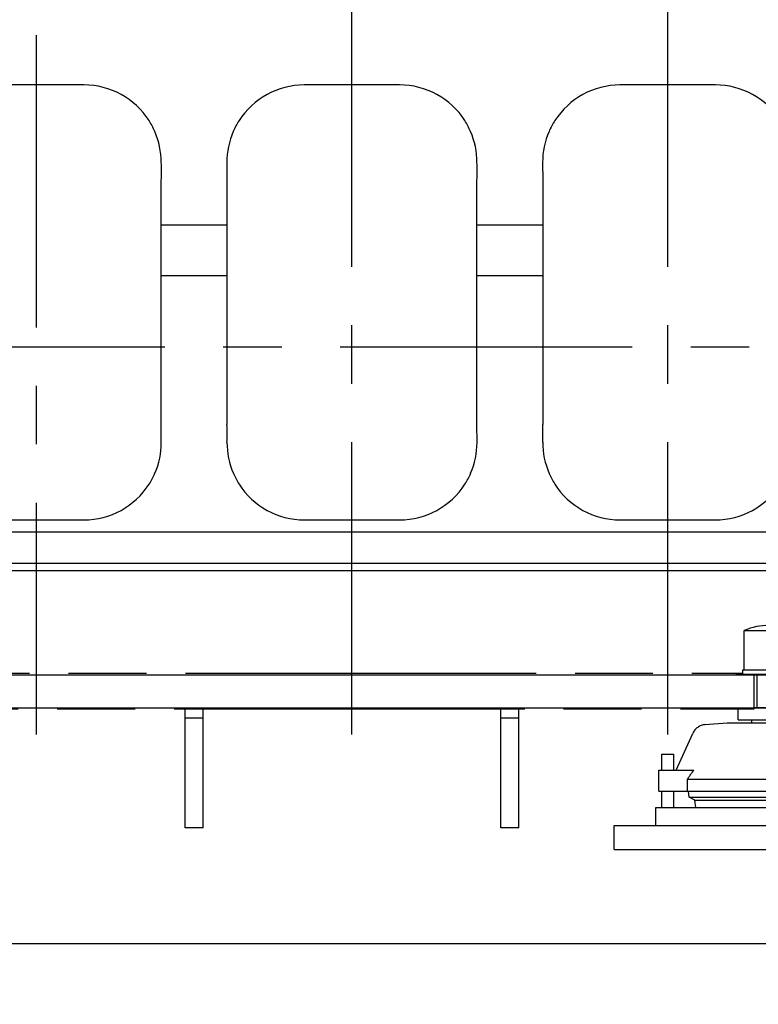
# Model space of a CAD drawing. Header units: millimetres. Extents: x 0 to 1189, y 0 to 841.
# Tile 5 of 77: x 268 to 330, y 95 to 177. Entities that reach past the tile are written whole.
import ezdxf
from ezdxf.enums import TextEntityAlignment as Align

# ---------------------------------------------------------------- set-up
doc = ezdxf.new("R2010")
doc.units = ezdxf.units.MM
doc.header["$LTSCALE"] = 65.395
doc.linetypes.add('CENTER', pattern=[0.6, 0.375, -0.075, 0.075, -0.075])
doc.linetypes.add('PHANTOM', pattern=[0.8, 0.45, -0.05, 0.1, -0.05, 0.1, -0.05])
doc.layers.get('0').update_dxf_attribs({"linetype": 'CONTINUOUS'})
for name, color, linetype in [('1937_000000_TLKS_MARKETING_ABL297', 7, 'CONTINUOUS'), ('1937_030000_TLKS_V_ABL303', 7, 'CONTINUOUS'), ('1937_100000_TLKS_V_ABL310', 7, 'CONTINUOUS'), ('1937_111000_12_SIMPLE1_D_ABL329', 7, 'CONTINUOUS'), ('1937_111000_12_SIMPLE1_T1_D_PBL330', 7, 'CONTINUOUS'), ('1937_111200_08_SIMPLE1_T12_X_PBL372', 7, 'CONTINUOUS'), ('1937_111200_08_SIMPLE1_T12_X_PBL373', 7, 'CONTINUOUS'), ('1937_111200_08_SIMPLE1_T12_X_PBL374', 7, 'CONTINUOUS'), ('1937_111200_08_SIMPLE1_X_ABL331', 7, 'CONTINUOUS'), ('1937_122000_06_SIMPLE1_A_ABL322', 7, 'CONTINUOUS'), ('1937_122000_06_SIMPLE1_T1_A_PBL323', 7, 'CONTINUOUS'), ('1937_151200_02_SIMPLE1_T2_X_PBL341', 7, 'CONTINUOUS'), ('1937_151200_02_SIMPLE1_T3_X_PBL312', 7, 'CONTINUOUS'), ('1937_151200_02_SIMPLE1_X_ABL311', 7, 'CONTINUOUS'), ('1937_200000_TLKS_V_ABL344', 7, 'CONTINUOUS'), ('1937_252000_05_SIMPLE1_T1_X_PBL359', 7, 'CONTINUOUS'), ('1937_252000_05_SIMPLE1_X_ABL358', 7, 'CONTINUOUS'), ('right_6_VBL296', 7, 'CONTINUOUS')]:
    doc.layers.add(name, color=color, linetype=linetype)
doc.styles.get("Standard").update_dxf_attribs({"font": 'txt', "width": 0.6})
doc.dimstyles.new('DIMSTYLE_1', dxfattribs={"dimtxt": 3.5, "dimasz": 3.5, "dimexe": 1.8, "dimexo": 0, "dimgap": 0.875, "dimtad": 1, "dimlfac": 20, "dimdsep": 46, "dimtxsty": 'Standard', "dimblk": '_FILLED', "dimblk1": '_FILLED', "dimblk2": '_FILLED', "dimcen": 0.09, "dimadec": 0, "dimazin": 0, "dimtp": 2, "dimtm": 2, "dimtfac": 1, "dimtofl": 0, "dimtmove": 0, "dimatfit": 3, "dimldrblk": '_FILLED', "dimfxl": 1, "dimtolj": 1, "dimarcsym": 0})

# ---------------------------------------------------------------- blocks, each defined once
blk = doc.blocks.new('_FILLED')
at = {"color": 0, "linetype": 'ByBlock'}
blk.add_solid([(0, 0), (-1, 0.167), (-1, -0.167)], dxfattribs=at)
blk = doc.blocks.new('*D1')
at = {"color": 2, "linetype": 'Continuous'}
for p, q in [((322.5, 278.5), (410.95, 278.5)), ((409.15, 278.5), (409.15, 214.25)), ((409.15, 150), (409.15, 214.25)), ((358.939, 150), (410.95, 150))]:
    blk.add_line(p, q, dxfattribs=at)
at = {"color": 2, "linetype": 'Continuous', "xscale": 3.5, "yscale": 3.5, "zscale": 3.5}
for p, rotation in [((409.15, 278.5), 90), ((409.15, 150), 270)]:
    blk.add_blockref('_FILLED', p, dxfattribs=dict(at, rotation=rotation))
at = {"color": 2, "linetype": 'Continuous', "width": 0.672619}
blk.add_text('2570', height=3.5, rotation=90, dxfattribs=at).set_placement((408.275, 214.25), align=Align.CENTER)
blk = doc.blocks.new('*D7')
at = {"color": 2, "linetype": 'Continuous'}
for p, q in [((399.2, 133.302), (399.2, 68.6)), ((190, 120.4), (190, 68.6)), ((190, 70.4), (294.6, 70.4)), ((399.2, 70.4), (294.6, 70.4))]:
    blk.add_line(p, q, dxfattribs=at)
at = {"color": 2, "linetype": 'Continuous', "xscale": 3.5, "yscale": 3.5, "zscale": 3.5, "rotation": 180}
blk.add_blockref('_FILLED', (190, 70.4), dxfattribs=at)
at = {"color": 2, "linetype": 'Continuous', "xscale": 3.5, "yscale": 3.5, "zscale": 3.5}
blk.add_blockref('_FILLED', (399.2, 70.4), dxfattribs=at)
at = {"color": 2, "linetype": 'Continuous', "width": 0.636905}
blk.add_text('4184', height=3.5, dxfattribs=at).set_placement((294.6, 71.275), align=Align.CENTER)
blk = doc.blocks.new('*D17')
at = {"color": 2, "linetype": 'Continuous'}
for p, q in [((304.265, 320.25), (440.95, 320.25)), ((439.15, 320.25), (439.15, 235.125)), ((439.15, 150), (439.15, 235.125)), ((402.252, 150), (440.95, 150))]:
    blk.add_line(p, q, dxfattribs=at)
at = {"color": 2, "linetype": 'Continuous', "xscale": 3.5, "yscale": 3.5, "zscale": 3.5}
for p, rotation in [((439.15, 320.25), 90), ((439.15, 150), 270)]:
    blk.add_blockref('_FILLED', p, dxfattribs=dict(at, rotation=rotation))
at = {"color": 2, "linetype": 'Continuous', "width": 0.654762}
blk.add_text('3405', height=3.5, rotation=90, dxfattribs=at).set_placement((438.275, 235.125), align=Align.CENTER)
blk = doc.blocks.new('*D18')
at = {"color": 2, "linetype": 'Continuous'}
for p, q in [((304.35, 302), (430.95, 302)), ((429.15, 302), (429.15, 226)), ((429.15, 150), (429.15, 226)), ((402.252, 150), (430.95, 150))]:
    blk.add_line(p, q, dxfattribs=at)
at = {"color": 2, "linetype": 'Continuous', "xscale": 3.5, "yscale": 3.5, "zscale": 3.5}
for p, rotation in [((429.15, 302), 90), ((429.15, 150), 270)]:
    blk.add_blockref('_FILLED', p, dxfattribs=dict(at, rotation=rotation))
at = {"color": 2, "linetype": 'Continuous', "width": 0.672619}
blk.add_text('3040', height=3.5, rotation=90, dxfattribs=at).set_placement((428.275, 226), align=Align.CENTER)
blk = doc.blocks.new('1937_151200_02_SIMPLE1_T3_X_PBL312', base_point=(271.025, 102.61))
at = {"layer": '1937_151200_02_SIMPLE1_T3_X_PBL312', "color": 8, "linetype": 'PHANTOM'}
for p, q in [((229.707, 122.65), (328.793, 122.65)), ((328.25, 122.65), (328.25, 122.55)), ((328.25, 122.55), (329.75, 122.55)), ((329.75, 119.65), (329.75, 122.55)), ((228.75, 119.65), (329.75, 119.65)), ((282, 109.65), (282, 119.65)), ((283.5, 109.65), (283.5, 119.65)), ((308.5, 109.65), (308.5, 119.65)), ((310, 109.65), (310, 119.65)), ((282, 118.9), (283.5, 118.9)), ((308.5, 118.9), (310, 118.9)), ((283.5, 109.65), (282, 109.65)), ((310, 109.65), (308.5, 109.65))]:
    blk.add_line(p, q, dxfattribs=at)
blk = doc.blocks.new('1937_151200_02_SIMPLE1_T2_X_PBL341', base_point=(331, 118.815))
at = {"layer": '1937_151200_02_SIMPLE1_T2_X_PBL341', "color": 2, "linetype": 'CENTER'}
blk.add_line((331, 131.65), (331, 105.981), dxfattribs=at)
at = {"layer": '1937_151200_02_SIMPLE1_T2_X_PBL341', "color": 8, "linetype": 'PHANTOM'}
for p, q in [((328.915, 126.208), (333.085, 126.208)), ((328.915, 122.909), (328.915, 126.208)), ((333.085, 122.909), (333.085, 126.208)), ((328.793, 122.909), (333.207, 122.909)), ((328.793, 122.55), (328.793, 122.909)), ((329.75, 122.55), (332.25, 122.55)), ((330.011, 119.75), (330.011, 122.55)), ((331.989, 119.75), (331.989, 122.55)), ((333.207, 122.55), (333.207, 122.909)), ((328.402, 118.731), (328.402, 119.65)), ((329.75, 119.75), (332.25, 119.75)), ((333.598, 118.731), (333.598, 119.65)), ((325.631, 118.317), (327.5, 118.481)), ((327.5, 118.481), (334.5, 118.481)), ((328.402, 118.731), (333.598, 118.731)), ((329.562, 118.481), (329.562, 118.731)), ((332.438, 118.481), (332.438, 118.731)), ((336.369, 118.317), (334.5, 118.481)), ((323.212, 114.492), (324.6, 117.584)), ((338.788, 114.492), (337.4, 117.584)), ((322, 115.851), (323, 115.851)), ((322, 114.492), (322, 115.851)), ((323, 114.492), (323, 115.851)), ((339, 115.851), (340, 115.851)), ((339, 114.492), (339, 115.851)), ((340, 114.492), (340, 115.851)), ((321.75, 114.492), (324.677, 114.492)), ((321.75, 112.742), (321.75, 114.492)), ((337.323, 114.492), (340.25, 114.492)), ((340.25, 112.742), (340.25, 114.492)), ((324.153, 113.742), (337.847, 113.742)), ((324.153, 112.742), (324.153, 113.742)), ((337.847, 112.742), (337.847, 113.742)), ((321.75, 112.742), (340.25, 112.742)), ((322, 111.351), (322, 112.742)), ((323, 111.351), (323, 112.742)), ((324.285, 112.226), (324.255, 112.742)), ((337.715, 112.226), (337.745, 112.742)), ((339, 111.351), (339, 112.742)), ((340, 111.351), (340, 112.742)), ((324.285, 112.226), (337.715, 112.226)), ((324.767, 111.981), (324.285, 112.226)), ((324.767, 111.981), (337.233, 111.981)), ((324.845, 111.351), (324.767, 111.981)), ((337.155, 111.351), (337.233, 111.981)), ((337.233, 111.981), (337.715, 112.226)), ((321.5, 111.351), (340.5, 111.351)), ((321.5, 109.851), (321.5, 111.351)), ((340.5, 109.851), (340.5, 111.351)), ((318, 109.851), (344, 109.851)), ((318, 107.851), (318, 109.851)), ((344, 107.851), (344, 109.851)), ((318, 107.851), (344, 107.851))]:
    blk.add_line(p, q, dxfattribs=at)
for centre, radius, start, end in [((331, 121.513), 5.137, 66.05884, 113.94116), ((325.74, 117.072), 1.25, 95, 155.81947), ((336.26, 117.072), 1.25, 24.18053, 85)]:
    blk.add_arc(centre, radius, start, end, dxfattribs=at)
for points, knots in [([(324.677, 114.492), (324.63, 114.433), (324.445, 114.19), (324.275, 113.936), (324.153, 113.742)], [0, 0, 0, 0, 0.247602, 1, 1, 1, 1]), ([(337.847, 113.742), (337.806, 113.807), (337.641, 114.063), (337.465, 114.313), (337.323, 114.492)], [0, 0, 0, 0, 0.252037, 1, 1, 1, 1])]:
    blk.add_open_spline(points, degree=3, knots=knots, dxfattribs=at)
blk = doc.blocks.new('1937_151200_02_SIMPLE1_X_ABL311', base_point=(271.025, 106.025))
at = {"layer": '1937_151200_02_SIMPLE1_T2_X_PBL341'}
blk.add_blockref('1937_151200_02_SIMPLE1_T2_X_PBL341', (331, 118.815), dxfattribs=at)
at = {"layer": '1937_151200_02_SIMPLE1_T3_X_PBL312'}
blk.add_blockref('1937_151200_02_SIMPLE1_T3_X_PBL312', (271.025, 102.61), dxfattribs=at)
blk = doc.blocks.new('1937_122000_06_SIMPLE1_T1_A_PBL323', base_point=(258.375, 110))
at = {"layer": '1937_122000_06_SIMPLE1_T1_A_PBL323', "color": 7, "linetype": 'Continuous'}
for p, q in [((360.1, 119.7), (156.65, 119.7)), ((159.95, 99.95), (354.75, 99.95))]:
    blk.add_line(p, q, dxfattribs=at)
blk = doc.blocks.new('1937_122000_06_SIMPLE1_A_ABL322', base_point=(258.375, 110))
at = {"layer": '1937_122000_06_SIMPLE1_T1_A_PBL323'}
blk.add_blockref('1937_122000_06_SIMPLE1_T1_A_PBL323', (258.375, 110), dxfattribs=at)
blk = doc.blocks.new('1937_111000_12_SIMPLE1_T1_D_PBL330', base_point=(258.7, 186.075))
at = {"layer": '1937_111000_12_SIMPLE1_T1_D_PBL330', "color": 2, "linetype": 'CENTER'}
for p, q in [((269.5, 254.65), (269.5, 117.5)), ((296, 117.5), (296, 254.65)), ((322.5, 117.5), (322.5, 254.65))]:
    blk.add_line(p, q, dxfattribs=at)
at = {"layer": '1937_111000_12_SIMPLE1_T1_D_PBL330', "color": 7, "linetype": 'Continuous'}
for p, q in [((285.506, 160.24), (279.989, 160.24)), ((312.005, 160.24), (306.489, 160.24)), ((279.989, 156.001), (285.506, 156.001)), ((306.489, 156.001), (312.005, 156.001)), ((159.4, 134.5), (358, 134.5)), ((159.4, 131.873), (358, 131.873)), ((159.4, 131.25), (358, 131.25)), ((159.4, 122.5), (358, 122.5))]:
    blk.add_line(p, q, dxfattribs=at)
blk = doc.blocks.new('1937_111000_12_SIMPLE1_D_ABL329', base_point=(258.7, 186.075))
at = {"layer": '1937_111000_12_SIMPLE1_T1_D_PBL330'}
blk.add_blockref('1937_111000_12_SIMPLE1_T1_D_PBL330', (258.7, 186.075), dxfattribs=at)
blk = doc.blocks.new('1937_111200_08_SIMPLE1_T12_X_PBL372', base_point=(269.494, 153.75))
at = {"layer": '1937_111200_08_SIMPLE1_T12_X_PBL372', "color": 7, "linetype": 'Continuous'}
for p, q in [((273.498, 172), (265.488, 172)), ((258.998, 165.492), (259.007, 164.011)), ((259.007, 164.011), (259.007, 143.501)), ((279.989, 143.493), (279.989, 164.004)), ((279.998, 141.995), (279.989, 143.493)), ((278.972, 138.495), (278.983, 138.511)), ((265.499, 135.5), (273.498, 135.5))]:
    blk.add_line(p, q, dxfattribs=at)
for centre, radius, start, end in [((265.508, 165.483), 6.517, 90.17319, 147.21732), ((273.498, 165.5), 6.5, 32.69397, 90), ((265.445, 165.523), 6.442, 147.21732, 156.50562), ((273.522, 165.581), 6.436, 22.99226, 32.20556), ((265.498, 165.5), 6.501, 156.50562, 180.06681), ((273.498, 165.5), 6.49, 359.98279, 23.56451), ((267.891, 164.746), 12.121, 356.48901, 3.55703), ((224.46, 142.748), 34.555, 358.77532, 1.24825), ((265.498, 142), 6.492, 179.91781, 203.63011), ((273.498, 142), 6.499, 336.5214, 359.95369), ((265.472, 141.925), 6.437, 203.11045, 212.14545), ((273.554, 141.966), 6.435, 327.52094, 336.5982), ((265.498, 142), 6.5, 212.5834, 270.00309), ((273.498, 142), 6.5, 270, 327.37003)]:
    blk.add_arc(centre, radius, start, end, dxfattribs=at)
blk = doc.blocks.new('1937_111200_08_SIMPLE1_T12_X_PBL373', base_point=(295.994, 153.75))
at = {"layer": '1937_111200_08_SIMPLE1_T12_X_PBL373', "color": 7, "linetype": 'Continuous'}
for p, q in [((299.998, 172), (291.988, 172)), ((285.497, 165.492), (285.506, 164.011)), ((285.506, 164.011), (285.506, 143.501)), ((306.489, 143.493), (306.489, 164.004)), ((306.497, 141.995), (306.489, 143.493)), ((305.472, 138.495), (305.482, 138.511)), ((291.998, 135.5), (299.998, 135.5))]:
    blk.add_line(p, q, dxfattribs=at)
for centre, radius, start, end in [((292.007, 165.483), 6.517, 90.17319, 147.21732), ((299.998, 165.5), 6.5, 32.69397, 90), ((291.944, 165.523), 6.442, 147.21732, 156.50562), ((300.022, 165.581), 6.436, 22.99226, 32.20556), ((291.998, 165.5), 6.501, 156.50562, 180.06681), ((299.998, 165.5), 6.49, 359.98279, 23.56451), ((294.391, 164.746), 12.121, 356.48901, 3.55703), ((250.96, 142.748), 34.555, 358.77532, 1.24825), ((291.998, 142), 6.492, 179.91781, 203.63011), ((299.998, 142), 6.499, 336.5214, 359.95369), ((291.971, 141.925), 6.437, 203.11045, 212.14545), ((300.054, 141.966), 6.435, 327.52094, 336.5982), ((291.998, 142), 6.5, 212.5834, 270.00309), ((299.998, 142), 6.5, 270, 327.37003)]:
    blk.add_arc(centre, radius, start, end, dxfattribs=at)
blk = doc.blocks.new('1937_111200_08_SIMPLE1_T12_X_PBL374', base_point=(322.493, 153.75))
at = {"layer": '1937_111200_08_SIMPLE1_T12_X_PBL374', "color": 7, "linetype": 'Continuous'}
for p, q in [((326.497, 172), (318.487, 172)), ((311.997, 165.492), (312.005, 164.011)), ((312.005, 164.011), (312.005, 143.501)), ((332.988, 143.493), (332.988, 164.004)), ((332.997, 141.995), (332.988, 143.493)), ((331.971, 138.495), (331.981, 138.511)), ((318.498, 135.5), (326.497, 135.5))]:
    blk.add_line(p, q, dxfattribs=at)
for centre, radius, start, end in [((318.507, 165.483), 6.517, 90.17319, 147.21732), ((326.497, 165.5), 6.5, 32.69397, 90), ((318.444, 165.523), 6.442, 147.21732, 156.50562), ((326.521, 165.581), 6.436, 22.99226, 32.20556), ((318.497, 165.5), 6.501, 156.50562, 180.06681), ((326.497, 165.5), 6.49, 359.98279, 23.56451), ((320.89, 164.746), 12.121, 356.48901, 3.55703), ((277.459, 142.748), 34.555, 358.77532, 1.24825), ((318.497, 142), 6.492, 179.91781, 203.63011), ((326.497, 142), 6.499, 336.5214, 359.95369), ((318.471, 141.925), 6.437, 203.11045, 212.14545), ((326.553, 141.966), 6.435, 327.52094, 336.5982), ((318.497, 142), 6.5, 212.5834, 270.00309), ((326.497, 142), 6.5, 270, 327.37003)]:
    blk.add_arc(centre, radius, start, end, dxfattribs=at)
blk = doc.blocks.new('1937_111200_08_SIMPLE1_X_ABL331', base_point=(266.95, 174.938))
at = {"layer": '1937_111200_08_SIMPLE1_T12_X_PBL372'}
blk.add_blockref('1937_111200_08_SIMPLE1_T12_X_PBL372', (269.494, 153.75), dxfattribs=at)
at = {"layer": '1937_111200_08_SIMPLE1_T12_X_PBL373'}
blk.add_blockref('1937_111200_08_SIMPLE1_T12_X_PBL373', (295.994, 153.75), dxfattribs=at)
at = {"layer": '1937_111200_08_SIMPLE1_T12_X_PBL374'}
blk.add_blockref('1937_111200_08_SIMPLE1_T12_X_PBL374', (322.493, 153.75), dxfattribs=at)
blk = doc.blocks.new('1937_100000_TLKS_V_ABL310', base_point=(271.025, 167.525))
at = {"layer": '1937_111000_12_SIMPLE1_D_ABL329'}
blk.add_blockref('1937_111000_12_SIMPLE1_D_ABL329', (258.7, 186.075), dxfattribs=at)
at = {"layer": '1937_111200_08_SIMPLE1_X_ABL331'}
blk.add_blockref('1937_111200_08_SIMPLE1_X_ABL331', (266.95, 174.938), dxfattribs=at)
at = {"layer": '1937_122000_06_SIMPLE1_A_ABL322'}
blk.add_blockref('1937_122000_06_SIMPLE1_A_ABL322', (258.375, 110), dxfattribs=at)
at = {"layer": '1937_151200_02_SIMPLE1_X_ABL311'}
blk.add_blockref('1937_151200_02_SIMPLE1_X_ABL311', (271.025, 106.025), dxfattribs=at)
blk = doc.blocks.new('1937_252000_05_SIMPLE1_T1_X_PBL359', base_point=(254.146, 151.55))
at = {"layer": '1937_252000_05_SIMPLE1_T1_X_PBL359', "color": 2, "linetype": 'CENTER'}
blk.add_line((358.763, 150), (147.792, 150), dxfattribs=at)
blk = doc.blocks.new('1937_252000_05_SIMPLE1_X_ABL358', base_point=(254.146, 151.55))
at = {"layer": '1937_252000_05_SIMPLE1_T1_X_PBL359'}
blk.add_blockref('1937_252000_05_SIMPLE1_T1_X_PBL359', (254.146, 151.55), dxfattribs=at)
blk = doc.blocks.new('1937_200000_TLKS_V_ABL344', base_point=(254.146, 196.45))
at = {"layer": '1937_252000_05_SIMPLE1_X_ABL358'}
blk.add_blockref('1937_252000_05_SIMPLE1_X_ABL358', (254.146, 151.55), dxfattribs=at)
blk = doc.blocks.new('1937_030000_TLKS_V_ABL303', base_point=(244.868, 179.78))
at = {"layer": '1937_100000_TLKS_V_ABL310'}
blk.add_blockref('1937_100000_TLKS_V_ABL310', (271.025, 167.525), dxfattribs=at)
at = {"layer": '1937_200000_TLKS_V_ABL344'}
blk.add_blockref('1937_200000_TLKS_V_ABL344', (254.146, 196.45), dxfattribs=at)
blk = doc.blocks.new('1937_000000_TLKS_MARKETING_ABL297', base_point=(237.125, 179.987))
at = {"layer": '1937_030000_TLKS_V_ABL303'}
blk.add_blockref('1937_030000_TLKS_V_ABL303', (244.868, 179.78), dxfattribs=at)
blk = doc.blocks.new('RIGHT_6_VBL296', base_point=(243.875, 200.325))
at = {"layer": '1937_000000_TLKS_MARKETING_ABL297'}
blk.add_blockref('1937_000000_TLKS_MARKETING_ABL297', (237.125, 179.987), dxfattribs=at)

msp = doc.modelspace()

# ---------------------------------------------------------------- block references
at = {"layer": 'right_6_VBL296'}
msp.add_blockref('RIGHT_6_VBL296', (243.875, 200.325), dxfattribs=at)

# ---------------------------------------------------------------- dimensions: what is measured, and where the dimension line sits
at = {"color": 2, "linetype": 'Continuous'}
for base, p1, p2, picture, middle in [((439.15, 320.25), (402.25233, 150), (304.26529, 320.25), '*D17', (439.15, 234.79165)), ((429.15, 302), (402.25233, 150), (304.35, 302), '*D18', (429.15, 225.66665)), ((409.15, 278.5), (358.93878, 150), (322.5, 278.5), '*D1', (409.15, 213.91667))]:
    dim = msp.add_linear_dim(base=base, p1=p1, p2=p2, angle=90, dimstyle='DIMSTYLE_1', dxfattribs=at)
    dim.commit()
    dim.dimension.update_dxf_attribs({"geometry": picture, "text_midpoint": middle, "dimtype": 160})
dim = msp.add_linear_dim(base=(399.19998, 70.4), p1=(190, 120.4), p2=(399.19998, 133.30182), dimstyle='DIMSTYLE_1', dxfattribs=at)
dim.commit()
dim.dimension.update_dxf_attribs({"geometry": '*D7', "text_midpoint": (294.26665, 70.4), "dimtype": 160})

doc.saveas('drawing.dxf')
